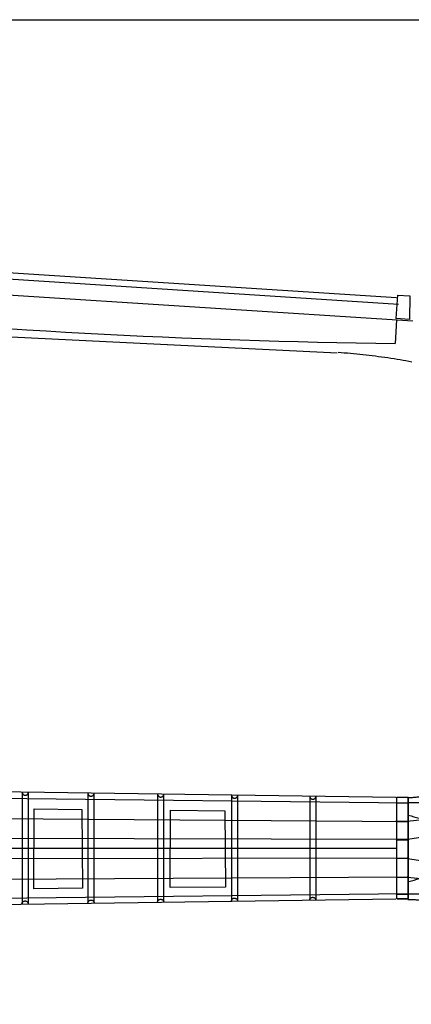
# Model space of a CAD drawing. Extents: x 38 to 1158, y 110 to 906.
# Tile 13 of 15: x 735 to 901, y 490 to 906. Entities that reach past the tile are written whole.
import ezdxf

# ---------------------------------------------------------------- set-up
doc = ezdxf.new("R2010")
doc.units = 0
for name, color, linetype in [('BlockMrk', 7, 'CONTINUOUS'), ('Body', 7, 'CONTINUOUS'), ('BORDER', 7, 'CONTINUOUS'), ('NECK', 7, 'CONTINUOUS'), ('TrussRod', 5, 'CONTINUOUS')]:
    doc.layers.add(name, color=color, linetype=linetype)

# ---------------------------------------------------------------- blocks, each defined once
blk = doc.blocks.new('*E17')
at = {"layer": 'NECK', "color": 7, "linetype": 'CONTINUOUS'}
blk.add_lwpolyline([(771.09251, 284.505876), (771.095589, 284.442188), (771.102567, 284.378166), (771.113314, 284.314028), (771.127697, 284.249992), (771.145586, 284.186277), (771.16685, 284.123102), (771.191357, 284.060684), (771.218977, 283.999243), (771.249578, 283.938997), (771.283029, 283.880163), (771.3192, 283.822962), (771.357959, 283.76761), (771.399175, 283.714327), (771.442716, 283.663331), (771.488453, 283.61484), (771.536253, 283.569073), (771.585986, 283.526249), (771.63752, 283.486585), (771.690724, 283.4503), (771.745468, 283.417613), (771.803678, 283.387607), (771.863994, 283.360985), (771.926188, 283.33771), (771.990036, 283.317743), (772.055309, 283.301048), (772.121782, 283.287587), (772.189228, 283.277322), (772.257419, 283.270215), (772.32613, 283.266229), (772.395133, 283.265327), (772.464203, 283.26747), (772.533112, 283.272622), (772.601634, 283.280744), (772.669542, 283.291799), (772.73661, 283.305749), (772.802611, 283.322557), (772.867317, 283.342185), (772.930504, 283.364595), (772.991943, 283.38975), (773.051409, 283.417613), (773.103459, 283.445681), (773.154242, 283.47711), (773.203627, 283.511708), (773.251486, 283.549281), (773.297691, 283.589634), (773.34211, 283.632575), (773.384617, 283.67791), (773.425081, 283.725446), (773.463374, 283.774989), (773.499366, 283.826345), (773.532929, 283.879321), (773.563933, 283.933723), (773.59225, 283.989358), (773.617749, 284.046032), (773.640303, 284.103552), (773.659782, 284.161724), (773.676057, 284.220355), (773.688999, 284.27925), (773.698478, 284.338218), (773.704367, 284.397063)], dxfattribs=at)
blk = doc.blocks.new('*E18')
at = {"layer": 'NECK', "color": 7, "linetype": 'CONTINUOUS'}
blk.add_lwpolyline([(798.846176, 284.12066), (798.849255, 284.056972), (798.856233, 283.99295), (798.866978, 283.928812), (798.88136, 283.864776), (798.899248, 283.801061), (798.920511, 283.737886), (798.945017, 283.675468), (798.972635, 283.614027), (799.003235, 283.55378), (799.036686, 283.494947), (799.072855, 283.437745), (799.111614, 283.382394), (799.152829, 283.32911), (799.196371, 283.278114), (799.242108, 283.229624), (799.289909, 283.183857), (799.339643, 283.141032), (799.391179, 283.101368), (799.444387, 283.065084), (799.499134, 283.032397), (799.557342, 283.002394), (799.617656, 282.975775), (799.679849, 282.952501), (799.743694, 282.932536), (799.808966, 282.915842), (799.875437, 282.902381), (799.94288, 282.892116), (800.01107, 282.885009), (800.079779, 282.881023), (800.148781, 282.88012), (800.21785, 282.882262), (800.286758, 282.887413), (800.355278, 282.895533), (800.423185, 282.906587), (800.490252, 282.920536), (800.556252, 282.937343), (800.620958, 282.95697), (800.684144, 282.97938), (800.745583, 283.004535), (800.805049, 283.032397), (800.8571, 283.060465), (800.907883, 283.091894), (800.957269, 283.126492), (801.005129, 283.164064), (801.051334, 283.204418), (801.095755, 283.247359), (801.138263, 283.292693), (801.178729, 283.340229), (801.217023, 283.38977), (801.253016, 283.441126), (801.286579, 283.4941), (801.317584, 283.548501), (801.345901, 283.604135), (801.3714, 283.660807), (801.393954, 283.718325), (801.413431, 283.776495), (801.429705, 283.835123), (801.442645, 283.894015), (801.452122, 283.952979), (801.458007, 284.011821)], dxfattribs=at)
blk = doc.blocks.new('*E19')
at = {"layer": 'NECK', "color": 7, "linetype": 'CONTINUOUS'}
blk.add_lwpolyline([(828.277054, 283.735444), (828.280137, 283.671756), (828.287118, 283.607734), (828.297866, 283.543595), (828.312251, 283.479559), (828.330141, 283.415844), (828.351405, 283.352668), (828.375912, 283.29025), (828.403532, 283.228809), (828.434132, 283.168561), (828.467583, 283.109727), (828.503753, 283.052525), (828.54251, 282.997172), (828.583725, 282.943887), (828.627265, 282.892889), (828.673, 282.844396), (828.720799, 282.798627), (828.770531, 282.7558), (828.822064, 282.716133), (828.875268, 282.679846), (828.930012, 282.647155), (828.98822, 282.617146), (829.048535, 282.590523), (829.110729, 282.567247), (829.174576, 282.54728), (829.239849, 282.530585), (829.306321, 282.517125), (829.373767, 282.506861), (829.441958, 282.499756), (829.510669, 282.495772), (829.579673, 282.494871), (829.648743, 282.497016), (829.717653, 282.502169), (829.786176, 282.510293), (829.854084, 282.521348), (829.921152, 282.535299), (829.987153, 282.552107), (830.051861, 282.571734), (830.115047, 282.594143), (830.176487, 282.619296), (830.235953, 282.647155), (830.288006, 282.675221), (830.338791, 282.70665), (830.388178, 282.741247), (830.436038, 282.77882), (830.482243, 282.819174), (830.526663, 282.862116), (830.56917, 282.907452), (830.609634, 282.954989), (830.647926, 283.004534), (830.683918, 283.055891), (830.71748, 283.108868), (830.748483, 283.163272), (830.776798, 283.218908), (830.802297, 283.275582), (830.82485, 283.333103), (830.844328, 283.391274), (830.860602, 283.449904), (830.873543, 283.508798), (830.883023, 283.567763), (830.888911, 283.626605)], dxfattribs=at)
blk = doc.blocks.new('*E20')
at = {"layer": 'NECK', "color": 7, "linetype": 'CONTINUOUS'}
blk.add_lwpolyline([(859.472826, 283.273164), (859.475909, 283.20948), (859.48289, 283.145461), (859.493638, 283.081325), (859.508023, 283.017292), (859.525913, 282.953579), (859.547178, 282.890405), (859.571685, 282.827989), (859.599306, 282.766549), (859.629907, 282.706303), (859.663358, 282.64747), (859.699529, 282.590268), (859.738288, 282.534916), (859.779504, 282.481631), (859.823046, 282.430634), (859.868783, 282.382142), (859.916585, 282.336373), (859.966319, 282.293546), (860.017855, 282.253879), (860.071063, 282.217591), (860.12581, 282.184901), (860.184016, 282.154896), (860.244329, 282.128274), (860.306521, 282.105), (860.370366, 282.085035), (860.435637, 282.068341), (860.502108, 282.054881), (860.569552, 282.044617), (860.637741, 282.037512), (860.706451, 282.033527), (860.775453, 282.032626), (860.844522, 282.03477), (860.91343, 282.039922), (860.981952, 282.048044), (861.049859, 282.059098), (861.116927, 282.073048), (861.182927, 282.089855), (861.247634, 282.109481), (861.31082, 282.131889), (861.372259, 282.157042), (861.431725, 282.184901), (861.483778, 282.212967), (861.534562, 282.244395), (861.583949, 282.278992), (861.63181, 282.316564), (861.678015, 282.356917), (861.722435, 282.399857), (861.764942, 282.445192), (861.805406, 282.492728), (861.843698, 282.542271), (861.87969, 282.593627), (861.913252, 282.646604), (861.944255, 282.701006), (861.97257, 282.756642), (861.998069, 282.813317), (862.020622, 282.870837), (862.0401, 282.92901), (862.056374, 282.987641), (862.069315, 283.046537), (862.078795, 283.105505), (862.084683, 283.16435)], dxfattribs=at)
blk = doc.blocks.new('*E21')
at = {"layer": 'NECK', "color": 7, "linetype": 'CONTINUOUS'}
blk.add_lwpolyline([(892.524805, 282.810909), (892.527884, 282.747221), (892.534862, 282.683199), (892.545609, 282.619061), (892.559992, 282.555025), (892.577881, 282.49131), (892.599144, 282.428135), (892.623652, 282.365717), (892.651271, 282.304276), (892.681873, 282.244029), (892.715324, 282.185196), (892.751495, 282.127994), (892.790253, 282.072643), (892.831469, 282.019359), (892.875011, 281.968363), (892.920747, 281.919873), (892.968547, 281.874106), (893.01828, 281.831281), (893.069814, 281.791617), (893.123019, 281.755333), (893.177763, 281.722646), (893.23597, 281.692642), (893.296284, 281.666021), (893.358477, 281.642747), (893.422323, 281.622781), (893.487596, 281.606086), (893.554068, 281.592625), (893.621513, 281.58236), (893.689704, 281.575253), (893.758414, 281.571267), (893.827418, 281.570365), (893.896487, 281.572507), (893.965396, 281.577658), (894.033917, 281.58578), (894.101824, 281.596834), (894.168891, 281.610784), (894.23489, 281.627591), (894.299595, 281.647218), (894.362779, 281.669628), (894.424216, 281.694784), (894.483678, 281.722646), (894.535731, 281.750716), (894.586515, 281.782148), (894.635903, 281.816747), (894.683764, 281.854321), (894.72997, 281.894675), (894.774392, 281.937616), (894.8169, 281.982951), (894.857366, 282.030486), (894.89566, 282.080027), (894.931654, 282.131382), (894.965218, 282.184356), (894.996223, 282.238756), (895.024541, 282.294388), (895.050041, 282.35106), (895.072596, 282.408577), (895.092075, 282.466746), (895.108351, 282.525373), (895.121293, 282.584265), (895.130773, 282.643229), (895.136662, 282.70207)], dxfattribs=at)
blk = doc.blocks.new('*E22')
at = {"layer": 'NECK', "color": 7, "linetype": 'CONTINUOUS'}
blk.add_lwpolyline([(892.454726, 238.917271), (892.457809, 238.979728), (892.46479, 239.042513), (892.475538, 239.105411), (892.489923, 239.16821), (892.507813, 239.230694), (892.529077, 239.29265), (892.553584, 239.353863), (892.581204, 239.414118), (892.611804, 239.473202), (892.645255, 239.5309), (892.681425, 239.586998), (892.720182, 239.641282), (892.761397, 239.693537), (892.804937, 239.743549), (892.850672, 239.791105), (892.898471, 239.835989), (892.948203, 239.877988), (892.999736, 239.916887), (893.05294, 239.952471), (893.107684, 239.984528), (893.165893, 240.013955), (893.226208, 240.040062), (893.288403, 240.062888), (893.35225, 240.082467), (893.417523, 240.098839), (893.483996, 240.112039), (893.551442, 240.122105), (893.619633, 240.129073), (893.688344, 240.132981), (893.757348, 240.133864), (893.826418, 240.131761), (893.895327, 240.126709), (893.963849, 240.118743), (894.031757, 240.107902), (894.098825, 240.094221), (894.164826, 240.077739), (894.229533, 240.058492), (894.29272, 240.036516), (894.354159, 240.011849), (894.413625, 239.984528), (894.465677, 239.957004), (894.516461, 239.926183), (894.565848, 239.892254), (894.613708, 239.855407), (894.659912, 239.815832), (894.704333, 239.773719), (894.746839, 239.729259), (894.787303, 239.68264), (894.825596, 239.634052), (894.861587, 239.583687), (894.89515, 239.531733), (894.926153, 239.47838), (894.954469, 239.423819), (894.979968, 239.368239), (895.002521, 239.31183), (895.021999, 239.254783), (895.038274, 239.197286), (895.051215, 239.13953), (895.060694, 239.081705), (895.066583, 239.024001)], dxfattribs=at)
blk = doc.blocks.new('*E23')
at = {"layer": 'NECK', "color": 7, "linetype": 'CONTINUOUS'}
blk.add_lwpolyline([(859.418369, 238.554508), (859.421448, 238.616965), (859.428426, 238.67975), (859.439173, 238.742648), (859.453556, 238.805447), (859.471445, 238.867931), (859.492708, 238.929887), (859.517216, 238.9911), (859.544835, 239.051355), (859.575437, 239.110439), (859.608888, 239.168137), (859.645059, 239.224235), (859.683817, 239.278519), (859.725033, 239.330774), (859.768575, 239.380786), (859.814311, 239.428342), (859.862111, 239.473226), (859.911844, 239.515225), (859.963378, 239.554124), (860.016583, 239.589708), (860.071327, 239.621765), (860.129534, 239.65119), (860.189847, 239.677297), (860.252039, 239.700122), (860.315885, 239.719703), (860.381158, 239.736075), (860.44763, 239.749276), (860.515074, 239.759343), (860.583266, 239.766313), (860.651976, 239.770222), (860.72098, 239.771107), (860.790049, 239.769005), (860.858958, 239.763954), (860.92748, 239.755989), (860.995387, 239.745148), (861.062454, 239.731468), (861.128453, 239.714985), (861.193159, 239.695736), (861.256343, 239.673759), (861.31778, 239.64909), (861.377242, 239.621765), (861.429295, 239.594236), (861.48008, 239.563411), (861.529468, 239.52948), (861.57733, 239.492632), (861.623536, 239.453057), (861.667958, 239.410944), (861.710466, 239.366485), (861.750932, 239.319868), (861.789226, 239.271282), (861.825219, 239.220919), (861.858783, 239.168968), (861.889788, 239.115617), (861.918105, 239.061058), (861.943606, 239.00548), (861.96616, 238.949073), (861.985639, 238.892026), (862.001914, 238.83453), (862.014856, 238.776773), (862.024336, 238.718946), (862.030225, 238.661239)], dxfattribs=at)
blk = doc.blocks.new('*E24')
at = {"layer": 'NECK', "color": 7, "linetype": 'CONTINUOUS'}
blk.add_lwpolyline([(828.254144, 238.101067), (828.257226, 238.163524), (828.264207, 238.226309), (828.274956, 238.289207), (828.289341, 238.352006), (828.307231, 238.41449), (828.328495, 238.476446), (828.353003, 238.537659), (828.380623, 238.597914), (828.411224, 238.656998), (828.444675, 238.714696), (828.480846, 238.770794), (828.519605, 238.825078), (828.560821, 238.877333), (828.604363, 238.927345), (828.6501, 238.974901), (828.697902, 239.019785), (828.747636, 239.061784), (828.799172, 239.100683), (828.85238, 239.136267), (828.907127, 239.168324), (828.965334, 239.197748), (829.025647, 239.223853), (829.08784, 239.246676), (829.151685, 239.266255), (829.216957, 239.282626), (829.283427, 239.295826), (829.350871, 239.305891), (829.419061, 239.31286), (829.48777, 239.316768), (829.556772, 239.317652), (829.625841, 239.31555), (829.694749, 239.310499), (829.76327, 239.302534), (829.831177, 239.291694), (829.898244, 239.278015), (829.964244, 239.261533), (830.028951, 239.242287), (830.092137, 239.220312), (830.153576, 239.195645), (830.213042, 239.168324), (830.265094, 239.1408), (830.315878, 239.109979), (830.365265, 239.076049), (830.413125, 239.039203), (830.459329, 238.999628), (830.503749, 238.957515), (830.546256, 238.913054), (830.58672, 238.866435), (830.625013, 238.817848), (830.661004, 238.767483), (830.694567, 238.715529), (830.72557, 238.662176), (830.753886, 238.607615), (830.779385, 238.552035), (830.801938, 238.495627), (830.821416, 238.438579), (830.837691, 238.381083), (830.850632, 238.323327), (830.860111, 238.265502), (830.866, 238.207798)], dxfattribs=at)
blk = doc.blocks.new('*E25')
at = {"layer": 'NECK', "color": 7, "linetype": 'CONTINUOUS'}
blk.add_lwpolyline([(771.006227, 237.375541), (771.009306, 237.437998), (771.016284, 237.500783), (771.027031, 237.563682), (771.041414, 237.626481), (771.059303, 237.688965), (771.080566, 237.750921), (771.105074, 237.812133), (771.132693, 237.872389), (771.163294, 237.931473), (771.196746, 237.989171), (771.232917, 238.045269), (771.271675, 238.099553), (771.312891, 238.151808), (771.356433, 238.20182), (771.402169, 238.249376), (771.449969, 238.29426), (771.499702, 238.336259), (771.551236, 238.375158), (771.60444, 238.410742), (771.659184, 238.442799), (771.717392, 238.472225), (771.777706, 238.498333), (771.8399, 238.521158), (771.903747, 238.540739), (771.969019, 238.557112), (772.035492, 238.570313), (772.102936, 238.58038), (772.171128, 238.587349), (772.239838, 238.591258), (772.308841, 238.592143), (772.37791, 238.590041), (772.446819, 238.584989), (772.51534, 238.577024), (772.583247, 238.566183), (772.650313, 238.552502), (772.716312, 238.536019), (772.781017, 238.51677), (772.844201, 238.494793), (772.905638, 238.470123), (772.9651, 238.442799), (773.017153, 238.41527), (773.067938, 238.384446), (773.117326, 238.350514), (773.165188, 238.313666), (773.211394, 238.274091), (773.255816, 238.231979), (773.298324, 238.187519), (773.33879, 238.140902), (773.377084, 238.092317), (773.413077, 238.041953), (773.446641, 237.990002), (773.477646, 237.936652), (773.505963, 237.882092), (773.531464, 237.826514), (773.554018, 237.770107), (773.573497, 237.71306), (773.589772, 237.655563), (773.602714, 237.597806), (773.612194, 237.539979), (773.618083, 237.482272)], dxfattribs=at)
blk = doc.blocks.new('*E26')
at = {"layer": 'NECK', "color": 7, "linetype": 'CONTINUOUS'}
blk.add_lwpolyline([(798.847827, 237.738304), (798.850909, 237.800761), (798.85789, 237.863546), (798.868639, 237.926445), (798.883023, 237.989244), (798.900913, 238.051728), (798.922177, 238.113684), (798.946685, 238.174896), (798.974304, 238.235152), (799.004905, 238.294235), (799.038355, 238.351933), (799.074525, 238.408032), (799.113283, 238.462315), (799.154497, 238.514571), (799.198038, 238.564583), (799.243773, 238.612138), (799.291572, 238.657023), (799.341304, 238.699021), (799.392837, 238.73792), (799.446041, 238.773505), (799.500785, 238.805561), (799.558994, 238.834988), (799.61931, 238.861096), (799.681504, 238.883922), (799.745351, 238.903503), (799.810625, 238.919875), (799.877097, 238.933077), (799.944543, 238.943144), (800.012734, 238.950113), (800.081445, 238.954022), (800.150449, 238.954907), (800.219518, 238.952805), (800.288428, 238.947753), (800.35695, 238.939788), (800.424858, 238.928946), (800.491926, 238.915265), (800.557927, 238.898782), (800.622634, 238.879533), (800.68582, 238.857555), (800.74726, 238.832886), (800.806726, 238.805561), (800.858777, 238.778035), (800.90956, 238.747212), (800.958945, 238.713282), (801.006805, 238.676435), (801.053009, 238.636861), (801.097429, 238.594749), (801.139935, 238.55029), (801.1804, 238.503672), (801.218692, 238.455087), (801.254684, 238.404723), (801.288247, 238.352771), (801.319251, 238.29942), (801.347567, 238.24486), (801.373066, 238.189281), (801.39562, 238.132872), (801.415099, 238.075825), (801.431374, 238.018327), (801.444315, 237.96057), (801.453795, 237.902743), (801.459684, 237.845035)], dxfattribs=at)
blk = doc.blocks.new('*E43')
at = {"layer": 'NECK', "color": 7, "linetype": 'CONTINUOUS'}
blk.add_lwpolyline([(933.915959, 282.367374), (934.307107, 282.350897), (934.700103, 282.342326), (935.094742, 282.341352), (935.490819, 282.347667), (935.888128, 282.360963), (936.286464, 282.380933), (936.685621, 282.407268), (937.085395, 282.439661), (937.48558, 282.477803), (937.88597, 282.521387), (938.28636, 282.570105), (938.686545, 282.623648), (939.08632, 282.681708), (939.485478, 282.743979), (939.883816, 282.810151), (940.281127, 282.879917), (940.677206, 282.952969), (941.071848, 283.028998), (941.464847, 283.107698), (941.855999, 283.188759), (942.53943, 283.337111), (943.220701, 283.494183), (943.899767, 283.660318), (944.576585, 283.83586), (945.25111, 284.021152), (945.923298, 284.216536), (946.593106, 284.422357), (947.260488, 284.638957), (947.925402, 284.866679), (948.587802, 285.105867), (949.247646, 285.356864), (949.904888, 285.620013), (950.559485, 285.895657), (951.211393, 286.18414), (951.860568, 286.485804), (952.506965, 286.800993), (953.15054, 287.13005), (953.791251, 287.473319), (954.429051, 287.831142), (955.063898, 288.203862), (955.506927, 288.472957), (955.943469, 288.745372), (956.373361, 289.022567), (956.796438, 289.306002), (957.212537, 289.597137), (957.621494, 289.897431), (958.023147, 290.208345), (958.417331, 290.531338), (958.803882, 290.86787), (959.182638, 291.2194), (959.553434, 291.58739), (959.916108, 291.973298), (960.270494, 292.378584), (960.616431, 292.804709), (960.953754, 293.253131), (961.2823, 293.725312), (961.601904, 294.22271), (961.912404, 294.746786), (962.213637, 295.298999), (962.505437, 295.880809)], dxfattribs=at)
blk = doc.blocks.new('*E46')
at = {"layer": 'NECK', "color": 7, "linetype": 'CONTINUOUS'}
blk.add_lwpolyline([(933.909889, 239.242873), (934.301037, 239.259353), (934.694033, 239.267928), (935.088672, 239.268904), (935.484749, 239.26259), (935.882058, 239.249295), (936.280394, 239.229326), (936.679551, 239.20299), (937.079325, 239.170597), (937.479509, 239.132455), (937.879899, 239.08887), (938.280289, 239.040151), (938.680475, 238.986607), (939.080249, 238.928545), (939.479408, 238.866274), (939.877745, 238.8001), (940.275056, 238.730333), (940.671136, 238.65728), (941.065778, 238.58125), (941.458777, 238.50255), (941.849929, 238.421488), (942.53336, 238.273136), (943.214631, 238.116064), (943.893697, 237.949928), (944.570515, 237.774387), (945.24504, 237.589095), (945.917228, 237.393711), (946.587035, 237.187891), (947.254418, 236.971292), (947.919331, 236.74357), (948.581732, 236.504383), (949.241575, 236.253387), (949.898817, 235.99024), (950.553414, 235.714597), (951.205322, 235.426116), (951.854497, 235.124454), (952.500894, 234.809267), (953.144469, 234.480212), (953.78518, 234.136947), (954.42298, 233.779127), (955.057827, 233.40641), (955.500859, 233.137316), (955.937403, 232.864901), (956.367295, 232.587705), (956.790373, 232.304269), (957.206473, 232.013134), (957.615431, 231.712838), (958.017084, 231.401923), (958.411267, 231.078928), (958.797819, 230.742394), (959.176574, 230.390862), (959.547369, 230.02287), (959.910042, 229.63696), (960.264428, 229.231671), (960.610364, 228.805545), (960.947686, 228.357121), (961.276231, 227.884939), (961.595835, 227.387539), (961.906335, 226.863462), (962.207567, 226.311249), (962.499367, 225.729438)], dxfattribs=at)
blk = doc.blocks.new('*E50')
at = {"layer": 'NECK', "color": 7, "linetype": 'CONTINUOUS'}
blk.add_lwpolyline([(934.128354, 274.822838), (935.273805, 274.490026), (936.423671, 274.173378), (937.577678, 273.872936), (938.735551, 273.588742), (939.897016, 273.320836), (941.0618, 273.06926), (942.229627, 272.834056), (943.400225, 272.615264), (944.573318, 272.412927), (945.748632, 272.227085), (946.925894, 272.05778), (948.104828, 271.905053), (949.285162, 271.768946), (950.466621, 271.6495), (951.64893, 271.546757), (952.831815, 271.460757), (954.015003, 271.391543), (955.198219, 271.339155), (956.381189, 271.303635), (957.563639, 271.285024), (958.976744, 271.281329), (960.390495, 271.294467), (961.80466, 271.324415), (963.21901, 271.371146), (964.633315, 271.434634), (966.047344, 271.514855), (967.460868, 271.611783), (968.873657, 271.725393), (970.28548, 271.855658), (971.696107, 272.002555), (973.105308, 272.166057), (974.512853, 272.346139), (975.918512, 272.542775), (977.322055, 272.755941), (978.723251, 272.98561), (980.121871, 273.231758), (981.517685, 273.494359), (982.910462, 273.773387), (984.299972, 274.068817), (985.685985, 274.380624)], dxfattribs=at)
blk = doc.blocks.new('*E52')
at = {"layer": 'NECK', "color": 7, "linetype": 'CONTINUOUS'}
blk.add_lwpolyline([(934.370695, 246.749437), (935.504689, 247.100115), (936.643055, 247.433761), (937.785519, 247.750332), (938.931811, 248.049782), (940.08166, 248.332069), (941.234793, 248.59715), (942.390941, 248.84498), (943.54983, 249.075516), (944.71119, 249.288714), (945.874749, 249.484531), (947.040236, 249.662923), (948.20738, 249.823847), (949.375908, 249.967259), (950.54555, 250.093115), (951.716035, 250.201372), (952.88709, 250.291986), (954.058444, 250.364913), (955.229826, 250.420111), (956.400965, 250.457535), (957.571589, 250.477141), (958.970559, 250.481031), (960.370168, 250.467185), (961.770187, 250.435628), (963.170389, 250.386388), (964.570547, 250.319492), (965.970432, 250.234965), (967.369817, 250.132836), (968.768473, 250.013129), (970.166173, 249.875873), (971.56269, 249.721094), (972.957795, 249.548818), (974.35126, 249.359073), (975.742859, 249.151884), (977.132362, 248.927279), (978.519542, 248.685285), (979.904172, 248.425927), (981.286024, 248.149233), (982.664869, 247.855229), (984.04048, 247.543943), (985.41263, 247.2154)], dxfattribs=at)
blk = doc.blocks.new('*G85')
at = {"layer": 'BlockMrk', "color": 7, "linetype": 'CONTINUOUS'}
for points in [[(761.485999, 572.52316, 2), (761.664502, 539.153653, 2), (741.137164, 538.984644, 2), (741.303235, 572.719531, 2), (761.485999, 572.52316, 2), (761.485999, 572.52316, 2)], [(821.756339, 571.936752, 2), (822.014682, 539.650536, 2), (798.664478, 539.458286, 2), (798.906991, 572.159068, 2), (821.756339, 571.936752, 2), (821.756339, 571.936752, 2)]]:
    blk.add_polyline3d(points, close=True, dxfattribs=at)
at = {"layer": 'NECK', "color": 7, "linetype": 'CONTINUOUS'}
for p, q in [((899.065997, 575.123558), (233.603462, 582.657281)), ((894.000018, 577.545498), (437.541809, 584.088155, 2)), ((736.203941, 579.478311), (736.203941, 532.573808)), ((738.743941, 579.478311), (738.743941, 532.573808)), ((763.991541, 579.043006), (763.991541, 533.009138)), ((766.531541, 579.043006), (766.531541, 533.009138)), ((793.430141, 578.607701), (793.430141, 533.335605)), ((795.970141, 578.607701), (795.970141, 533.335605)), ((824.621341, 578.281235), (824.621341, 533.662096)), ((827.161341, 578.281235), (827.161341, 533.662096)), ((857.666741, 577.845904), (857.666741, 534.097401)), ((860.206741, 577.845904), (860.206741, 534.097401)), ((899.162035, 577.667825), (899.162035, 534.827296)), ((899.065997, 567.317122), (233.603972, 572.001118)), ((899.065997, 559.747261), (233.599985, 561.461131)), ((898.829422, 551.940825), (233.603575, 550.832694)), ((898.967445, 551.761933), (1014.486899, 534.217188)), ((898.829422, 543.897814), (233.609212, 540.190474)), ((898.967445, 543.876655), (980.777289, 535.794248)), ((899.065997, 536.801079), (233.617436, 529.492137)), ((899.164575, 536.779895), (945.293489, 536.779895)), ((437.541809, 528.274254, 2), (894.000018, 534.696638))]:
    blk.add_line(p, q, dxfattribs=at)
at = {"layer": 'NECK', "color": 1, "linetype": 'CONTINUOUS'}
for p, q in [((894.386555, 577.634779), (899.230894, 577.634779)), ((894.529024, 575.21261), (899.373363, 575.21261)), ((894.386555, 567.376227), (899.230869, 567.376227)), ((894.386555, 559.682288), (899.230869, 559.682288)), ((894.474922, 555.988645), (270.587422, 555.988645)), ((894.529024, 551.845905), (899.373363, 551.845905)), ((894.529024, 543.867003), (899.373363, 543.867003)), ((894.386555, 536.743015), (899.230869, 536.743015)), ((894.529024, 534.748302), (899.373363, 534.748302))]:
    blk.add_line(p, q, dxfattribs=at)
at = {"layer": 'NECK', "color": 7, "linetype": 'CONTINUOUS'}
for points in [[(893.861715, 567.553697), (898.829422, 567.553697), (980.974419, 576.247609)], [(894.098265, 559.747261), (899.065997, 559.983811), (1014.881158, 577.82467)], [(894.098265, 575.123558), (899.065997, 575.360108), (945.293489, 575.459092)]]:
    blk.add_lwpolyline(points, dxfattribs=at)
blk.add_lwpolyline([(894.373576, 577.643898), (899.053145, 577.643898), (899.053145, 534.76598), (894.373576, 534.76598), (894.373576, 577.643898), (894.373576, 577.643898)], close=True, dxfattribs=at)
for name in ['*E43', '*E17', '*E18', '*E19', '*E20', '*E21', '*E50', '*E52', '*E25', '*E26', '*E24', '*E23', '*E22', '*E46']:
    blk.add_blockref(name, (-34.860325, 295.228213), dxfattribs=at)
blk = doc.blocks.new('*C89')
at = {"layer": 'TrussRod', "color": 150, "linetype": 'CONTINUOUS'}
blk.add_polyline3d([(437.487134, 801.698396, 0), (443.814951, 801.154483, 0), (450.142682, 800.609557, 0), (456.470327, 800.063619, 0), (462.797884, 799.516668, 0), (469.125354, 798.968705, 0), (475.452737, 798.419729, 0), (481.780033, 797.869741, 0), (488.10724, 797.318741, 0), (494.43436, 796.766728, 0), (500.761391, 796.213704, 0), (507.088334, 795.659666, 0), (513.415187, 795.104617, 0), (519.741952, 794.548555, 0), (526.068628, 793.991482, 0), (532.395214, 793.433395, 0), (538.72171, 792.874297, 0), (545.048116, 792.314187, 0), (551.374432, 791.753064, 0), (557.700657, 791.19093, 0), (564.026792, 790.627783, 0), (572.327506, 789.876944, 0), (580.626643, 789.10601, 0), (588.924466, 788.31835, 0), (597.221235, 787.51733, 0), (605.517215, 786.706318, 0), (613.812666, 785.888682, 0), (622.107852, 785.067788, 0), (630.403034, 784.247005, 0), (638.698475, 783.4297, 0), (646.994438, 782.61924, 0), (655.291184, 781.818993, 0), (663.588976, 781.032327, 0), (671.888076, 780.262608, 0), (680.188747, 779.513204, 0), (688.49125, 778.787483, 0), (696.795849, 778.088813, 0), (705.102805, 777.42056, 0), (713.412381, 776.786092, 0), (721.724839, 776.188777, 0), (730.040441, 775.631982, 0), (738.211687, 775.116748, 0), (746.384513, 774.62297, 0), (754.558833, 774.150651, 0), (762.734563, 773.699794, 0), (770.911617, 773.270401, 0), (779.089913, 772.862478, 0), (787.269364, 772.476025, 0), (795.449886, 772.111048, 0), (803.631395, 771.767548, 0), (811.813806, 771.44553, 0), (819.997034, 771.144996, 0), (828.180994, 770.86595, 0), (836.365603, 770.608395, 0), (844.550775, 770.372334, 0), (852.736426, 770.157771, 0), (860.922471, 769.964707, 0), (869.108825, 769.793148, 0), (877.295404, 769.643096, 0), (885.482123, 769.514554, 0), (893.668898, 769.407525, 2)], dxfattribs=at)

msp = doc.modelspace()

# ---------------------------------------------------------------- linework, layer by layer
at = {"layer": 'BORDER', "color": 7, "linetype": 'CONTINUOUS'}
msp.add_lwpolyline([(39.268144, 906.147238), (1158.101967, 906.147238), (1158.101967, 109.793407), (39.268144, 109.793407), (39.268144, 906.147238), (39.268144, 906.147238)], close=True, dxfattribs=at)
at = {"layer": 'NECK', "color": 1, "linetype": 'CONTINUOUS'}
msp.add_line((894.336297, 788.579087), (245.543358, 830.329785), dxfattribs=at)
at = {"layer": 'NECK', "color": 7, "linetype": 'CONTINUOUS'}
for p, q in [((438.866004, 815.357624), (895.110005, 785.987543)), ((438.439552, 808.732988), (901.185919, 778.944326)), ((894.669174, 789.75393), (894.03137, 779.846085)), ((894.669174, 789.75393), (899.862066, 789.433363)), ((899.862066, 789.433363), (899.790373, 779.481949)), ((869.176839, 765.304624), (576.00257, 779.539234)), ((899.790373, 779.481949), (894.03137, 779.846085))]:
    msp.add_line(p, q, dxfattribs=at)
msp.add_lwpolyline([(869.6098, 765.667399), (870.926332, 765.56975), (872.242493, 765.465852), (873.558259, 765.355708), (874.873607, 765.239321), (876.188511, 765.116694), (877.502949, 764.98783), (878.816896, 764.85273), (880.130329, 764.711399), (881.443223, 764.563839), (882.755554, 764.410052), (884.0673, 764.250042), (885.378435, 764.083812), (886.688935, 763.911364), (887.998778, 763.732701), (889.307939, 763.547825), (890.616393, 763.356741), (891.924118, 763.15945), (893.231088, 762.955955), (894.537281, 762.74626), (895.842673, 762.530366), (897.059049, 762.321418), (898.27425, 762.103364), (899.488338, 761.876721), (900.701372, 761.642003)], dxfattribs=at)
at = {"layer": 'TrussRod', "color": 5, "linetype": 'CONTINUOUS'}
msp.add_line((894.311304, 779.38687), (893.668898, 769.407525, 2), dxfattribs=at)

# ---------------------------------------------------------------- block references
at = {"layer": 'Body', "color": 1, "linetype": 'CONTINUOUS'}
msp.add_blockref('*G85', (0, 0), dxfattribs=at)
at = {"layer": 'TrussRod', "color": 150, "linetype": 'CONTINUOUS'}
msp.add_blockref('*C89', (0, 0), dxfattribs=at)

doc.saveas('drawing.dxf')
